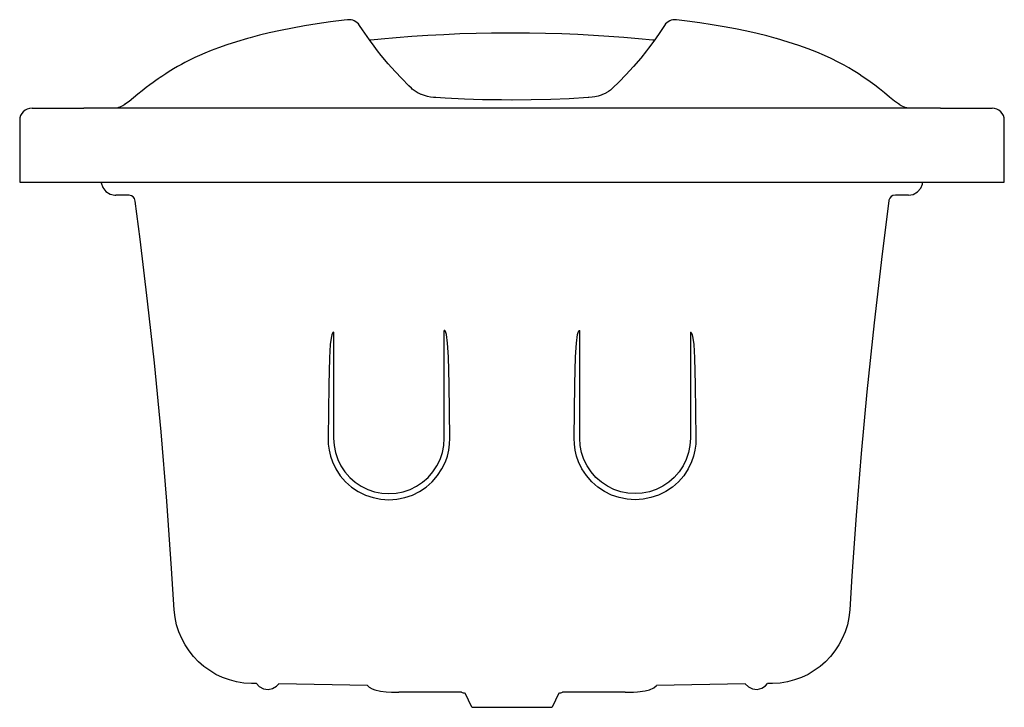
# Model space of a CAD drawing. Header units: millimetres. Extents: x 103.659 to 104.459, y 1757.08 to 1757.638.
import ezdxf

# ---------------------------------------------------------------- set-up
doc = ezdxf.new("R2010")
doc.units = ezdxf.units.MM
doc.layers.add('3', color=3, linetype='Continuous')
doc.layers.add('SANINDUSA', color=3, linetype='Continuous')

msp = doc.modelspace()

# ---------------------------------------------------------------- linework, layer by layer
at = {"layer": '3', "linetype": 'Continuous'}
for p, q in [((103.93719, 1757.62956), (103.93484, 1757.63323)), ((104.18272, 1757.6332), (104.17941, 1757.62818)), ((103.94288, 1757.6214), (103.93719, 1757.62956)), ((104.17941, 1757.62818), (104.17469, 1757.62142)), ((103.66877, 1757.56604), (103.71095, 1757.56603)), ((104.40687, 1757.56604), (104.44877, 1757.56604)), ((103.65877, 1757.55604), (103.65877, 1757.50604)), ((104.45877, 1757.50604), (104.45877, 1757.55604)), ((103.65877, 1757.50604), (103.66277, 1757.50604)), ((104.45477, 1757.50604), (104.45877, 1757.50604)), ((103.74754, 1757.49538), (103.73682, 1757.49538)), ((104.38102, 1757.49538), (104.37025, 1757.49538)), ((103.94149, 1757.09733), (103.8692, 1757.09859)), ((104.24832, 1757.09859), (104.17607, 1757.09733)), ((104.01763, 1757.09183), (103.96674, 1757.09183)), ((104.02624, 1757.07966), (104.02072, 1757.09125)), ((104.09681, 1757.09125), (104.09129, 1757.07966)), ((104.15077, 1757.09183), (104.0999, 1757.09183)), ((104.02624, 1757.07966), (104.05875, 1757.07966)), ((104.05878, 1757.07966), (104.09129, 1757.07966))]:
    msp.add_line(p, q, dxfattribs=at)
at = {"layer": '3'}
msp.add_line((104.40688, 1757.56604), (103.71095, 1757.56603), dxfattribs=at)
at = {"layer": '3', "linetype": 'Continuous', "flags": 128}
for points in [[(103.92523, 1757.63774), (103.92248, 1757.63743), (103.91128, 1757.636), (103.90057, 1757.63446), (103.89026, 1757.63281), (103.88033, 1757.63103), (103.87077, 1757.62913), (103.86154, 1757.62708), (103.85354, 1757.62514), (103.84614, 1757.62315), (103.84392, 1757.62249)], [(104.27363, 1757.62251), (104.27332, 1757.6226), (104.26574, 1757.62469), (104.25786, 1757.62665), (104.2495, 1757.62854), (104.24046, 1757.63041), (104.23112, 1757.63214), (104.22148, 1757.63376), (104.21151, 1757.63527), (104.20119, 1757.63667), (104.19231, 1757.63774)], [(104.05875, 1757.62691), (104.05477, 1757.62693), (104.04206, 1757.62687), (104.02959, 1757.62665), (104.01646, 1757.62624), (104.00338, 1757.62566), (103.99038, 1757.62494), (103.97748, 1757.62408), (103.96476, 1757.62312), (103.95235, 1757.62207), (103.94414, 1757.62128)], [(104.1734, 1757.62129), (104.17306, 1757.62132), (104.16153, 1757.62239), (104.14967, 1757.62337), (104.13749, 1757.62426), (104.12497, 1757.62507), (104.11216, 1757.62576), (104.09918, 1757.62631), (104.08611, 1757.6267), (104.07296, 1757.6269), (104.05978, 1757.62691), (104.05878, 1757.6269)], [(103.84389, 1757.62253), (103.83501, 1757.6199), (103.82716, 1757.61739), (103.82027, 1757.61501), (103.81428, 1757.61277), (103.80913, 1757.61069), (103.80478, 1757.60882), (103.80119, 1757.60719), (103.79833, 1757.60582), (103.79565, 1757.60449), (103.79302, 1757.60313), (103.79016, 1757.60159), (103.78709, 1757.59988), (103.78383, 1757.59796), (103.78152, 1757.59656), (103.77943, 1757.59524), (103.77752, 1757.59401), (103.77581, 1757.59288), (103.77428, 1757.59185), (103.77292, 1757.59092), (103.77141, 1757.58988), (103.76949, 1757.58852), (103.76719, 1757.58687), (103.76454, 1757.58491), (103.76157, 1757.58266), (103.75832, 1757.58013), (103.75486, 1757.57736), (103.75126, 1757.57443), (103.74762, 1757.57152), (103.74404, 1757.56887)], [(103.94414, 1757.62128), (103.94373, 1757.62126), (103.94288, 1757.6214)], [(104.17469, 1757.62142), (104.17409, 1757.62128), (104.1734, 1757.6213)], [(104.37349, 1757.56887), (104.36958, 1757.57178), (104.36552, 1757.57504), (104.36141, 1757.57838), (104.35735, 1757.58159), (104.35344, 1757.58457), (104.34974, 1757.5873), (104.34636, 1757.58971), (104.34336, 1757.59178), (104.34078, 1757.59351), (104.33854, 1757.59496), (104.33586, 1757.59665), (104.33255, 1757.59865), (104.3286, 1757.60092), (104.32382, 1757.60349), (104.31813, 1757.60634), (104.31265, 1757.60887), (104.30646, 1757.61149), (104.29952, 1757.61418), (104.29178, 1757.61692), (104.28318, 1757.6197), (104.27364, 1757.62253)], [(104.38033, 1757.56604), (104.37957, 1757.56615), (104.37864, 1757.56638), (104.37756, 1757.56674), (104.37633, 1757.56726), (104.37495, 1757.56796), (104.37345, 1757.5689)], [(103.72498, 1757.50543), (103.72488, 1757.50604)], [(103.72498, 1757.50543), (103.72627, 1757.50165), (103.72882, 1757.49842), (103.73228, 1757.49624), (103.73595, 1757.49541), (103.73682, 1757.49538)], [(104.38102, 1757.49538), (104.38465, 1757.49601), (104.38817, 1757.49796), (104.39085, 1757.50096), (104.39232, 1757.50445), (104.39265, 1757.50615)], [(103.75263, 1757.49059), (103.75203, 1757.49256), (103.75101, 1757.49394), (103.74961, 1757.49489), (103.74776, 1757.49538), (103.74754, 1757.49538)], [(104.37025, 1757.49538), (104.36831, 1757.49505), (104.36688, 1757.49426), (104.36576, 1757.49302), (104.365, 1757.49122), (104.36493, 1757.49082)], [(103.85114, 1757.0989), (103.8534, 1757.09648), (103.85677, 1757.09471), (103.86054, 1757.09416), (103.86428, 1757.09488), (103.8675, 1757.09676), (103.8692, 1757.09859)], [(103.94149, 1757.09733), (103.94271, 1757.09612), (103.94503, 1757.09473), (103.94736, 1757.09376), (103.95194, 1757.09264), (103.95645, 1757.09211), (103.9608, 1757.0919), (103.96674, 1757.09183)], [(104.15082, 1757.09183), (104.15738, 1757.09192), (104.16085, 1757.0921), (104.16704, 1757.09291), (104.17048, 1757.09386), (104.17392, 1757.09549), (104.17607, 1757.09733)], [(104.24832, 1757.09859), (104.25079, 1757.09617), (104.25425, 1757.09456), (104.25805, 1757.09419), (104.26176, 1757.09509), (104.26487, 1757.09712), (104.26639, 1757.0989)]]:
    msp.add_lwpolyline(points, dxfattribs=at)
at = {"layer": '3', "flags": 128}
msp.add_lwpolyline([(103.74408, 1757.5689), (103.7426, 1757.56798), (103.74124, 1757.56727), (103.74001, 1757.56675), (103.73918, 1757.56647), (103.73843, 1757.56626), (103.73778, 1757.56612), (103.7372, 1757.56604)], dxfattribs=at)
at = {"layer": '3', "linetype": 'Continuous', "flags": 128}
for points in [[(103.85114, 1757.0989), (103.84709, 1757.09897, -0.390182), (103.78434, 1757.15879), (103.78215, 1757.19224), (103.77826, 1757.24705), (103.77361, 1757.30323), (103.76817, 1757.35932), (103.76263, 1757.40946), (103.75657, 1757.45956), (103.75263, 1757.49059)], [(104.36493, 1757.49082), (104.35951, 1757.44785), (104.3529, 1757.39186), (104.34697, 1757.33581), (104.34237, 1757.28559), (104.3384, 1757.23529), (104.33498, 1757.18635), (104.33319, 1757.1588, -0.390238), (104.27044, 1757.09897), (104.26639, 1757.0989)]]:
    msp.add_lwpolyline(points, format="xyb", dxfattribs=at)
at = {"layer": '3', "linetype": 'Continuous'}
for centre, radius, start, end in [((103.92638, 1757.62782), 0.01, 32.70978, 96.67218), ((104.19115, 1757.62782), 0.01, 83.32782, 147.29022), ((103.66877, 1757.55604), 0.01, 90, 180), ((104.44877, 1757.55604), 0.01, 0, 90), ((104.06853, 1757.35402), 0.26709, 259.01487, 259.68937), ((104.04901, 1757.35402), 0.26709, 280.31063, 280.98513)]:
    msp.add_arc(centre, radius, start, end, dxfattribs=at)
at = {"layer": 'SANINDUSA'}
for p, q in [((103.94666, 1757.61624), (103.94288, 1757.6214)), ((103.94955, 1757.61254), (103.94666, 1757.61624)), ((104.17469, 1757.62142), (104.16974, 1757.61475)), ((104.16974, 1757.61475), (104.16799, 1757.61254)), ((103.66277, 1757.50604), (104.45477, 1757.50604))]:
    msp.add_line(p, q, dxfattribs=at)
at = {"layer": 'SANINDUSA', "linetype": 'Continuous'}
for p, q in [((103.91377, 1757.38419), (103.91377, 1757.29813)), ((104.00377, 1757.29813), (104.00377, 1757.38552)), ((104.11377, 1757.29813), (104.11377, 1757.38552)), ((104.20377, 1757.38419), (104.20377, 1757.29813))]:
    msp.add_line(p, q, dxfattribs=at)
at = {"layer": 'SANINDUSA', "flags": 128}
for points in [[(103.97699, 1757.58217), (103.97486, 1757.58424), (103.96916, 1757.58998), (103.96371, 1757.59577), (103.95821, 1757.60196), (103.95245, 1757.60885), (103.94955, 1757.61254)], [(104.168, 1757.61254), (104.16331, 1757.60669), (104.15748, 1757.59986), (104.15139, 1757.59314), (104.14595, 1757.58752), (104.14055, 1757.58216)], [(103.98265, 1757.57822), (103.98079, 1757.57925), (103.97926, 1757.58025), (103.9776, 1757.58156), (103.97699, 1757.58217)], [(103.98512, 1757.5771), (103.98502, 1757.57714), (103.98275, 1757.57818), (103.98266, 1757.57823)], [(103.99679, 1757.57456), (103.99491, 1757.57472), (103.99253, 1757.57503), (103.99005, 1757.57554), (103.9876, 1757.57621), (103.98519, 1757.57707), (103.98512, 1757.5771)], [(104.1324, 1757.57712), (104.13115, 1757.57662), (104.12865, 1757.57584), (104.12602, 1757.57522), (104.1238, 1757.57486), (104.12123, 1757.57458), (104.12075, 1757.57455)], [(104.13488, 1757.57823), (104.13435, 1757.57798), (104.1324, 1757.57712)], [(104.14055, 1757.58216), (104.13885, 1757.58068), (104.13722, 1757.57955), (104.1353, 1757.57843), (104.13488, 1757.57823)], [(104.05873, 1757.5726), (104.0503, 1757.57265), (104.03489, 1757.57291), (104.02006, 1757.57336), (104.00443, 1757.57409), (103.99678, 1757.57456)], [(104.12075, 1757.57454), (104.1052, 1757.57369), (104.09036, 1757.57311), (104.07447, 1757.57275), (104.0588, 1757.57258)]]:
    msp.add_lwpolyline(points, dxfattribs=at)
at = {"layer": 'SANINDUSA', "linetype": 'Continuous', "flags": 128}
for points in [[(103.91377, 1757.38419), (103.9136, 1757.38415), (103.91345, 1757.38408), (103.91321, 1757.38385), (103.91285, 1757.38328), (103.91237, 1757.38203), (103.91178, 1757.37941), (103.91112, 1757.37405), (103.91047, 1757.36322), (103.90991, 1757.34141), (103.90927, 1757.29813)], [(104.00828, 1757.29813), (104.00798, 1757.32), (104.00766, 1757.34206), (104.00744, 1757.35316), (104.00709, 1757.36422), (104.00645, 1757.37521), (104.00621, 1757.3776), (104.00589, 1757.37997), (104.00545, 1757.38233), (104.00471, 1757.38459), (104.00434, 1757.38517), (104.00409, 1757.3854), (104.00394, 1757.38548), (104.00377, 1757.38552)], [(104.10925, 1757.29813), (104.10955, 1757.32), (104.10988, 1757.34206), (104.1101, 1757.35316), (104.11044, 1757.36422), (104.11109, 1757.37521), (104.11133, 1757.3776), (104.11164, 1757.37997), (104.11208, 1757.38233), (104.11283, 1757.38459), (104.11319, 1757.38517), (104.11344, 1757.3854), (104.1136, 1757.38548), (104.11377, 1757.38552)], [(104.20377, 1757.38419), (104.20393, 1757.38415), (104.20408, 1757.38408), (104.20433, 1757.38385), (104.20469, 1757.38328), (104.20516, 1757.38203), (104.20575, 1757.37941), (104.20641, 1757.37405), (104.20706, 1757.36322), (104.20763, 1757.34141), (104.20826, 1757.29813)], [(103.90927, 1757.29813), (103.90943, 1757.29321), (103.91009, 1757.28834), (103.91123, 1757.2836), (103.91283, 1757.279), (103.91569, 1757.2731), (103.91928, 1757.26767), (103.92358, 1757.26274), (103.92849, 1757.25842), (103.9339, 1757.2548), (103.93976, 1757.25191), (103.9459, 1757.24983), (103.95229, 1757.24857), (103.95879, 1757.24814), (103.96527, 1757.24857), (103.97169, 1757.24985), (103.97785, 1757.25194), (103.98369, 1757.25483), (103.98913, 1757.25848), (103.99401, 1757.26278), (103.9983, 1757.26772), (104.00189, 1757.27316), (104.00473, 1757.27901), (104.00634, 1757.28365), (104.00746, 1757.2884), (104.00812, 1757.29323), (104.00828, 1757.29813)], [(103.91377, 1757.29813), (103.91415, 1757.29226), (103.9153, 1757.28647), (103.91719, 1757.28091), (103.91979, 1757.27564), (103.92307, 1757.27073), (103.92695, 1757.26631), (103.93137, 1757.26243), (103.93627, 1757.25915), (103.94155, 1757.25655), (103.94711, 1757.25466), (103.9529, 1757.25351), (103.95877, 1757.25313), (103.96463, 1757.25351), (103.97042, 1757.25466), (103.97599, 1757.25655), (103.98126, 1757.25915), (103.98617, 1757.26243), (103.99059, 1757.26631), (103.99446, 1757.27073), (103.99774, 1757.27563), (104.00034, 1757.28091), (104.00223, 1757.28647), (104.00338, 1757.29226), (104.00377, 1757.29813)], [(104.20826, 1757.29813), (104.2081, 1757.29321), (104.20744, 1757.28834), (104.20631, 1757.2836), (104.20471, 1757.279), (104.20185, 1757.2731), (104.19825, 1757.26767), (104.19396, 1757.26274), (104.18905, 1757.25842), (104.18364, 1757.2548), (104.17777, 1757.25191), (104.17163, 1757.24983), (104.16524, 1757.24857), (104.15874, 1757.24814), (104.15227, 1757.24857), (104.14584, 1757.24985), (104.13969, 1757.25194), (104.13384, 1757.25483), (104.1284, 1757.25848), (104.12353, 1757.26278), (104.11923, 1757.26772), (104.11564, 1757.27316), (104.11281, 1757.27901), (104.1112, 1757.28365), (104.11007, 1757.2884), (104.10942, 1757.29323), (104.10925, 1757.29813)], [(104.20377, 1757.29813), (104.20338, 1757.29226), (104.20223, 1757.28647), (104.20034, 1757.28091), (104.19774, 1757.27564), (104.19446, 1757.27073), (104.19059, 1757.26631), (104.18617, 1757.26243), (104.18126, 1757.25915), (104.17599, 1757.25655), (104.17042, 1757.25466), (104.16463, 1757.25351), (104.15877, 1757.25313), (104.1529, 1757.25351), (104.14711, 1757.25466), (104.14155, 1757.25655), (104.13627, 1757.25915), (104.13137, 1757.26243), (104.12695, 1757.26631), (104.12307, 1757.27073), (104.11979, 1757.27563), (104.11719, 1757.28091), (104.1153, 1757.28647), (104.11415, 1757.29226), (104.11377, 1757.29813)]]:
    msp.add_lwpolyline(points, dxfattribs=at)

doc.saveas('drawing.dxf')
